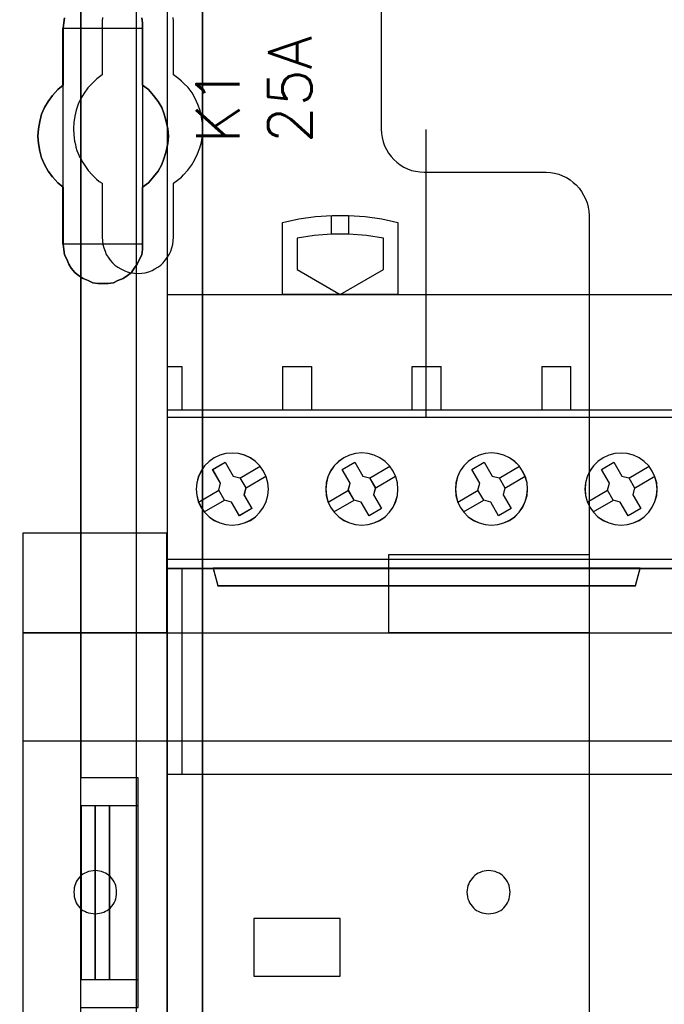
# Model space of a CAD drawing. Extents: x -543332 to -323966, y -9028 to 137422.
# Tile 63 of 250: x -445232 to -444784, y 23766 to 24449. Entities that reach past the tile are written whole.
import ezdxf

# ---------------------------------------------------------------- set-up
doc = ezdxf.new("R2010")
doc.units = 0
doc.header["$MEASUREMENT"] = 0
doc.layers.get('0').update_dxf_attribs({"color": 8})
for name, color, linetype in [('30', 7, 'Continuous'), ('45', 8, 'Continuous'), ('5', 7, 'Continuous'), ('50', 7, 'Continuous')]:
    doc.layers.add(name, color=color, linetype=linetype)
doc.styles.get("Standard").update_dxf_attribs({"font": 'txt', "bigfont": 'BIGFONT.SHX'})

# ---------------------------------------------------------------- blocks, each defined once
blk = doc.blocks.new('*U1106')
at = {"layer": '5', "color": 7}
for points in [[(512.441967, -420.09206), (512.441967, -743.189759)], [(512.442723, -743.189733), (512.442723, -420.09035), (512.391166, -418.960093), (512.288053, -418.035337), (512.184939, -417.624335), (512.081826, -417.367458), (511.978713, -417.161957), (511.875599, -417.110582), (510.328897, -416.853705), (510.328897, -416.853705), (500.687789, -416.853705), (499.192644, -417.110582), (499.089531, -417.161957), (498.986417, -417.367458), (498.883304, -417.624335), (498.780191, -418.035337), (498.62552, -418.960093), (498.62552, -420.09035), (498.62552, -498.745964), (498.62552, -523.251991), (498.62552, -648.761896)], [(508.216007, -449.786298), (508.267581, -450.14598), (508.267581, -450.505662), (508.267581, -454.462163), (508.680179, -454.770462), (509.041202, -455.181527), (509.35065, -455.592592), (509.608524, -456.003657), (509.763248, -456.466105), (509.917972, -456.979937), (510.021122, -457.493768), (510.072696, -458.007599), (510.021122, -458.521431), (509.917972, -459.035262), (509.763248, -459.49771), (509.608524, -459.960158), (509.35065, -460.422606), (509.041202, -460.833672), (508.680179, -461.244737), (508.267581, -461.553035), (508.267581, -465.509537), (508.267581, -465.869219), (508.216007, -466.2289), (508.061283, -466.537199), (507.906558, -466.896881), (507.70026, -467.153797), (507.493961, -467.462096), (507.236087, -467.667628), (506.926639, -467.873161), (506.565616, -468.02731), (506.256168, -468.18146), (505.895145, -468.232843), (505.534122, -468.232843), (505.173099, -468.232843), (504.812076, -468.18146), (504.502628, -468.02731), (504.141605, -467.873161), (503.832156, -467.667628), (503.574283, -467.462096), (503.316409, -467.153797), (503.161685, -466.896881), (503.006961, -466.537199), (502.852237, -466.2289), (502.800662, -465.869219), (502.749087, -465.509537), (502.749087, -461.553035), (502.388064, -461.244737), (502.027041, -460.833672), (501.717593, -460.422606), (501.459719, -459.960158), (501.253421, -459.49771), (501.150271, -459.035262), (501.047122, -458.521431), (500.995547, -458.007599), (501.047122, -457.493768), (501.150271, -456.979937), (501.253421, -456.466105), (501.459719, -456.003657), (501.717593, -455.592592), (502.027041, -455.181527), (502.388064, -454.770462), (502.749087, -454.462163), (502.749087, -450.505662), (502.800662, -450.14598), (502.852237, -449.786298)], [(502.852237, -449.786298), (502.800662, -450.14598), (502.749087, -450.505662), (502.749087, -454.462163), (502.388064, -454.770462), (502.027041, -455.181527), (501.717593, -455.592592), (501.459719, -456.003657), (501.253421, -456.466105), (501.150271, -456.979937), (501.047122, -457.493768), (500.995547, -458.007599), (501.047122, -458.521431), (501.150271, -459.035262), (501.253421, -459.49771), (501.459719, -459.960158), (501.717593, -460.422606), (502.027041, -460.833672), (502.388064, -461.244737), (502.749087, -461.553035), (502.749087, -465.509537), (502.800662, -465.869219), (502.852237, -466.2289), (503.006961, -466.537199), (503.161685, -466.896881), (503.316409, -467.153797), (503.574283, -467.462096), (503.832156, -467.667628), (504.141605, -467.873161), (504.502628, -468.02731), (504.812076, -468.18146), (505.173099, -468.232843), (505.534122, -468.232843), (505.895145, -468.232843), (506.256168, -468.18146), (506.565616, -468.02731), (506.926639, -467.873161), (507.236087, -467.667628), (507.493961, -467.462096), (507.70026, -467.153797), (507.906558, -466.896881), (508.061283, -466.537199), (508.216007, -466.2289), (508.267581, -465.869219), (508.267581, -465.509537), (508.267581, -461.553035), (508.680179, -461.244737), (509.041202, -460.833672), (509.35065, -460.422606), (509.608524, -459.960158), (509.763248, -459.49771), (509.917972, -459.035262), (510.021122, -458.521431), (510.072696, -458.007599), (510.021122, -457.493768), (509.917972, -456.979937), (509.763248, -456.466105), (509.608524, -456.003657), (509.35065, -455.592592), (509.041202, -455.181527), (508.680179, -454.770462), (508.267581, -454.462163), (508.267581, -450.505662), (508.267581, -450.14598), (508.216007, -449.786298)], [(502.852237, -449.786298), (502.800662, -450.14598), (502.749087, -450.505662), (502.749087, -454.462163), (502.388064, -454.770462), (502.027041, -455.181527), (501.717593, -455.592592), (501.459719, -456.003657), (501.253421, -456.466105), (501.150271, -456.979937), (501.047122, -457.493768), (500.995547, -458.007599), (501.047122, -458.521431), (501.150271, -459.035262), (501.253421, -459.49771), (501.459719, -459.960158), (501.717593, -460.422606), (502.027041, -460.833672), (502.388064, -461.244737), (502.749087, -461.553035), (502.749087, -465.509537), (502.800662, -465.869219), (502.852237, -466.2289), (503.006961, -466.537199), (503.161685, -466.896881), (503.316409, -467.153797), (503.574283, -467.462096), (503.832156, -467.667628), (504.141605, -467.873161), (504.502628, -468.02731), (504.812076, -468.18146), (505.173099, -468.232843), (505.534122, -468.232843), (505.895145, -468.232843), (506.256168, -468.18146), (506.565616, -468.02731), (506.926639, -467.873161), (507.236087, -467.667628), (507.493961, -467.462096), (507.70026, -467.153797), (507.906558, -466.896881), (508.061283, -466.537199), (508.216007, -466.2289), (508.267581, -465.869219), (508.267581, -465.509537), (508.267581, -461.553035), (508.680179, -461.244737), (509.041202, -460.833672), (509.35065, -460.422606), (509.608524, -459.960158), (509.763248, -459.49771), (509.917972, -459.035262), (510.021122, -458.521431), (510.072696, -458.007599), (510.021122, -457.493768), (509.917972, -456.979937), (509.763248, -456.466105), (509.608524, -456.003657), (509.35065, -455.592592), (509.041202, -455.181527), (508.680179, -454.770462), (508.267581, -454.462163), (508.267581, -450.505662), (508.267581, -450.14598), (508.216007, -449.786298)], [(502.85105, -449.788672), (502.799466, -450.14877), (502.747882, -450.508867), (508.26734, -450.508867), (508.26734, -450.508867), (508.26734, -450.14877), (508.215757, -449.788672)]]:
    blk.add_lwpolyline(points, dxfattribs=at)
for points in [[(512.440072, -743.18882), (512.440072, -420.092375), (512.440072, -743.18882)], [(502.747882, -450.506219), (502.747882, -454.462535), (502.747882, -450.506219)], [(508.264689, -454.462535), (508.264689, -450.506219), (508.264689, -454.462535)], [(502.750533, -454.459887), (502.389213, -454.768337), (502.027892, -455.179604), (501.718188, -455.590871), (501.460102, -456.002138), (501.253633, -456.464813), (501.150399, -456.978897), (501.047164, -457.492981), (500.995547, -458.007065), (501.047164, -458.521149), (501.150399, -459.035233), (501.253633, -459.497908), (501.460102, -459.960583), (501.718188, -460.423259), (502.027892, -460.834526), (502.389213, -461.245793), (502.750533, -461.554243), (502.750533, -454.459887)], [(508.264689, -461.554243), (508.677948, -461.245793), (509.03955, -460.834526), (509.349494, -460.423259), (509.60778, -459.960583), (509.762752, -459.497908), (509.917724, -459.035233), (510.021039, -458.521149), (510.072696, -458.007065), (510.021039, -457.492981), (509.917724, -456.978897), (509.762752, -456.464813), (509.60778, -456.002138), (509.349494, -455.590871), (509.03955, -455.179604), (508.677948, -454.768337), (508.264689, -454.459887), (508.264689, -461.554243)], [(502.747882, -461.551595), (502.747882, -465.507911), (502.747882, -461.551595)], [(508.264689, -465.507911), (508.264689, -461.551595), (508.264689, -465.507911)], [(502.747882, -465.507911), (502.799466, -465.867807), (502.85105, -466.227704), (503.005801, -466.536187), (503.160552, -466.896084), (503.315303, -467.153153), (503.573222, -467.461635), (503.83114, -467.667291), (504.140643, -467.872946), (504.501729, -468.027187), (504.811231, -468.181429), (505.172317, -468.232843), (505.533403, -468.232843), (505.894489, -468.232843), (506.255575, -468.181429), (506.565078, -468.027187), (506.926164, -467.872946), (507.235666, -467.667291), (507.493585, -467.461635), (507.69992, -467.153153), (507.906254, -466.896084), (508.061006, -466.536187), (508.215757, -466.227704), (508.26734, -465.867807), (508.26734, -465.507911), (502.747882, -465.507911)]]:
    blk.add_lwpolyline(points, close=True, dxfattribs=at)
at = {"layer": '50', "color": 7}
for points in [[(503.983265, -85.921426), (839.76091, -85.921426), (839.76091, -735.000783), (503.983265, -735.000783), (503.983265, -85.921426)], [(507.824617, -728.385739), (835.919558, -728.385739), (835.919558, -441.457538), (507.824617, -441.457538), (507.824617, -728.385739)]]:
    blk.add_lwpolyline(points, dxfattribs=at)
blk = doc.blocks.new('*U1125')
at = {"layer": '50', "color": 7}
for points in [[(503.999172, -518.475839), (507.968207, -518.475839), (507.968207, -502.523649), (503.999172, -502.523649), (503.999172, -443.506853)], [(509.985212, -443.001103), (509.985212, -577.995737)], [(509.985212, -443.001536), (509.985212, -477.51456), (834.016113, -477.51456)], [(509.985212, -443.001536), (509.985212, -477.51456), (834.016113, -477.51456)], [(527.95924, -477.55693), (527.95924, -457.544965)], [(509.985212, -487.347089), (834.016113, -487.347089), (834.016113, -533.64975), (509.985212, -533.64975), (509.985212, -487.347089)], [(504.988008, -504.475234), (503.999172, -504.475234), (503.999172, -516.521606), (504.988008, -516.521606), (504.988008, -504.475234)], [(505.976845, -504.475234), (504.985357, -504.475234), (504.985357, -516.521606), (505.976845, -516.521606), (505.976845, -504.475234)], [(507.970424, -504.475234), (505.974194, -504.475234), (505.974194, -516.521606), (507.970424, -516.521606), (507.970424, -504.475234)]]:
    blk.add_lwpolyline(points, dxfattribs=at)
blk = doc.blocks.new('*U1126')
at = {"layer": '30', "color": 7}
for points in [[(524.841258, -435.499232), (524.841258, -457.516491), (524.863635, -457.809154), (524.908387, -458.101817), (524.975515, -458.39448), (525.06502, -458.664631), (525.199277, -458.934781), (525.35591, -459.182419), (525.534919, -459.407544), (525.713928, -459.63267), (525.937689, -459.81277), (526.16145, -459.99287), (526.407588, -460.150458), (526.676101, -460.263021), (526.944615, -460.375583), (527.213129, -460.443121), (527.526394, -460.488146), (527.817284, -460.510659), (536.297839, -460.510659), (536.588729, -460.533171), (536.879618, -460.578196), (537.170508, -460.645734), (537.439022, -460.758297), (537.707535, -460.870859), (537.953673, -461.028447), (538.177434, -461.208547), (538.378819, -461.388648), (538.580204, -461.613773), (538.759213, -461.838898), (538.89347, -462.086536), (539.027727, -462.356687), (539.139608, -462.626837), (539.206736, -462.9195), (539.251488, -463.212163), (539.273865, -463.504826), (539.273865, -557.494662)], [(524.841258, -435.499232), (524.841258, -457.516491), (524.863635, -457.809154), (524.908387, -458.101817), (524.975515, -458.39448), (525.06502, -458.664631), (525.199277, -458.934781), (525.35591, -459.182419), (525.534919, -459.407544), (525.713928, -459.63267), (525.937689, -459.81277), (526.16145, -459.99287), (526.407588, -460.150458), (526.676101, -460.263021), (526.944615, -460.375583), (527.213129, -460.443121), (527.526394, -460.488146), (527.817284, -460.510659), (536.297839, -460.510659), (536.588729, -460.533171), (536.879618, -460.578196), (537.170508, -460.645734), (537.439022, -460.758297), (537.707535, -460.870859), (537.953673, -461.028447), (538.177434, -461.208547), (538.378819, -461.388648), (538.580204, -461.613773), (538.759213, -461.838898), (538.89347, -462.086536), (539.027727, -462.356687), (539.139608, -462.626837), (539.206736, -462.9195), (539.251488, -463.212163), (539.273865, -463.504826), (539.273865, -557.494662)], [(510.408935, -465.014691), (510.408935, -461.254668), (510.610341, -461.119577), (510.789369, -460.984486), (510.968396, -460.849396), (511.125046, -460.69179), (511.415965, -460.354063), (511.684507, -459.993822), (511.908291, -459.63358), (512.087319, -459.228308), (512.243968, -458.823036), (512.35586, -458.417764), (512.422996, -457.989977), (512.445374, -457.539675), (512.422996, -457.111888), (512.35586, -456.661586), (512.266347, -456.233799), (512.109697, -455.806012), (511.93067, -455.40074), (511.706885, -454.995468), (511.438344, -454.635226), (511.125046, -454.320014), (510.968396, -454.184924), (510.789369, -454.027318), (510.610341, -453.892227), (510.408935, -453.757137), (510.408935, -450.019629), (510.386557, -449.771963)], [(505.485676, -449.771963), (505.463297, -450.019629), (505.463297, -453.757137), (505.28427, -453.892227), (505.105242, -454.027318), (504.926215, -454.184924), (504.769565, -454.342529), (504.478646, -454.657741), (504.210104, -455.017983), (503.98632, -455.40074), (503.807292, -455.783496), (503.673021, -456.188768), (503.561129, -456.616555), (503.493994, -457.044342), (503.471615, -457.47213), (503.493994, -457.922432), (503.538751, -458.350219), (503.605886, -458.57537), (503.650643, -458.778006), (503.717778, -459.003157), (503.807292, -459.205793), (503.896806, -459.430944), (504.008698, -459.63358), (504.12059, -459.836216), (504.254861, -460.038852), (504.501024, -460.376578), (504.769565, -460.69179), (504.926215, -460.849396), (505.082864, -460.984486), (505.261891, -461.142092), (505.463297, -461.254668), (505.463297, -465.014691), (505.485676, -465.262357), (505.508054, -465.510023), (505.57519, -465.757689), (505.664703, -465.98284), (505.754217, -466.207991), (505.888488, -466.410627), (506.022759, -466.613263), (506.179408, -466.793384), (506.358435, -466.95099), (506.559842, -467.086081), (506.761248, -467.221171), (506.985032, -467.333747), (507.208817, -467.423807), (507.45498, -467.491353), (507.701143, -467.513868), (507.969684, -467.536383), (508.215847, -467.513868), (508.46201, -467.491353), (508.708173, -467.423807), (508.931957, -467.333747), (509.133363, -467.221171), (509.334769, -467.086081), (509.536176, -466.95099), (509.692825, -466.793384), (509.849474, -466.613263), (510.006123, -466.410627), (510.118015, -466.207991), (510.229907, -465.98284), (510.297043, -465.757689), (510.364178, -465.510023), (510.386557, -465.262357), (510.408935, -465.014691)], [(499.9802, -485.519876), (509.940145, -485.519876), (509.940145, -492.479177), (499.9802, -492.479177), (499.9802, -485.519876)], [(525.377131, -487.029313), (539.273865, -487.029313), (539.273865, -492.479177), (525.377131, -492.479177), (525.377131, -487.029313)], [(499.9802, -492.476529), (844.087401, -492.476529), (844.087401, -528.454107), (499.9802, -528.454107), (499.9802, -492.476529)], [(499.9802, -499.973403), (844.087401, -499.973403), (844.087401, -520.957234), (499.9802, -520.957234), (499.9802, -499.973403)], [(504.993908, -511.974756), (505.150738, -511.952227), (505.285163, -511.929698), (505.419589, -511.907169), (505.576419, -511.862111), (505.68844, -511.794524), (505.822865, -511.726938), (505.934887, -511.636822), (506.046908, -511.546706), (506.136525, -511.434062), (506.226142, -511.321417), (506.293355, -511.208772), (506.360567, -511.073599), (506.405376, -510.938425), (506.450184, -510.780723), (506.472589, -510.623021), (506.472589, -510.465318), (506.472589, -510.307616), (506.450184, -510.172442), (506.405376, -510.01474), (506.360567, -509.879566), (506.293355, -509.744393), (506.226142, -509.631748), (506.136525, -509.519103), (506.046908, -509.406459), (505.934887, -509.316343), (505.822865, -509.226228), (505.68844, -509.158641), (505.576419, -509.091054), (505.419589, -509.023467), (505.285163, -509.000938), (505.150738, -508.978409), (504.993908, -508.955881), (504.837079, -508.978409), (504.680249, -509.000938), (504.523419, -509.023467), (504.388994, -509.091054), (504.254568, -509.158641), (504.120143, -509.226228), (504.008121, -509.316343), (503.918504, -509.406459), (503.828887, -509.519103), (503.73927, -509.631748), (503.672058, -509.744393), (503.604845, -509.879566), (503.560036, -510.01474), (503.515228, -510.172442), (503.515228, -510.307616), (503.492824, -510.465318), (503.515228, -510.623021), (503.515228, -510.780723), (503.560036, -510.938425), (503.604845, -511.073599), (503.672058, -511.208772), (503.73927, -511.321417), (503.828887, -511.434062), (503.918504, -511.546706), (504.008121, -511.636822), (504.120143, -511.726938), (504.254568, -511.794524), (504.388994, -511.862111), (504.523419, -511.907169), (504.680249, -511.929698), (504.837079, -511.952227), (504.993908, -511.974756)], [(532.291034, -511.974756), (532.447801, -511.952227), (532.604569, -511.929698), (532.761336, -511.907169), (532.895708, -511.862111), (533.03008, -511.794524), (533.142056, -511.726938), (533.254033, -511.636822), (533.36601, -511.546706), (533.455591, -511.434062), (533.545172, -511.321417), (533.612358, -511.208772), (533.679544, -511.073599), (533.724335, -510.938425), (533.74673, -510.780723), (533.769126, -510.623021), (533.791521, -510.465318), (533.769126, -510.307616), (533.74673, -510.172442), (533.724335, -510.01474), (533.679544, -509.879566), (533.612358, -509.744393), (533.545172, -509.631748), (533.455591, -509.519103), (533.36601, -509.406459), (533.254033, -509.316343), (533.142056, -509.226228), (533.03008, -509.158641), (532.895708, -509.091054), (532.761336, -509.023467), (532.604569, -509.000938), (532.447801, -508.978409), (532.291034, -508.955881), (532.134267, -508.978409), (531.999895, -509.000938), (531.843128, -509.023467), (531.708756, -509.091054), (531.574384, -509.158641), (531.462407, -509.226228), (531.35043, -509.316343), (531.238454, -509.406459), (531.148873, -509.519103), (531.059291, -509.631748), (530.96971, -509.744393), (530.924919, -509.879566), (530.857733, -510.01474), (530.835338, -510.172442), (530.812943, -510.307616), (530.790547, -510.465318), (530.812943, -510.623021), (530.835338, -510.780723), (530.857733, -510.938425), (530.924919, -511.073599), (530.96971, -511.208772), (531.059291, -511.321417), (531.148873, -511.434062), (531.238454, -511.546706), (531.35043, -511.636822), (531.462407, -511.726938), (531.574384, -511.794524), (531.708756, -511.862111), (531.843128, -511.907169), (531.999895, -511.929698), (532.134267, -511.952227), (532.291034, -511.974756)]]:
    blk.add_lwpolyline(points, dxfattribs=at)
blk.add_lwpolyline([(499.9802, -492.476529), (844.087401, -492.476529), (844.087401, -528.454107), (499.9802, -528.454107), (499.9802, -492.476529)], close=True, dxfattribs=at)
blk = doc.blocks.new('*U1127')
at = {"layer": '45', "color": 7}
for points in [[(517.996645, -468.998154), (517.996645, -463.990004), (517.996645, -463.990004), (519.126539, -463.74399), (520.273996, -463.574123), (521.427307, -463.497975), (522.574764, -463.497975), (523.728075, -463.574123), (524.875532, -463.74399), (526.005426, -463.990004), (526.005426, -463.990004), (526.005426, -468.998154), (517.996645, -468.998154)], [(525.005986, -465.088103), (523.811035, -464.894653), (522.604369, -464.800858), (521.391845, -464.800858), (520.191036, -464.894653), (518.996086, -465.088103), (518.996086, -465.088103), (518.996086, -467.262959), (518.996086, -467.262959), (521.995178, -468.998154), (521.995178, -468.998154), (525.005986, -467.262959), (525.005986, -467.262959), (525.005986, -465.088103), (525.005986, -465.088103)], [(527.997408, -468.984913), (546.002195, -468.984913), (546.002195, -468.984913), (546.002195, -552.014574), (546.002195, -552.014574), (527.997408, -552.014574), (527.997408, -552.014574), (509.998467, -552.014574), (509.998467, -552.014574), (509.998467, -468.984913), (509.998467, -468.984913), (527.997408, -468.984913), (527.997408, -468.984913)], [(527.997408, -468.99021), (545.996893, -468.99021), (545.996893, -552.009278), (527.997408, -552.009278), (510.003769, -552.009278), (510.003769, -468.99021), (527.997408, -468.99021)], [(516.670427, -481.244078), (516.424196, -480.880912), (516.113477, -480.57632), (515.755856, -480.324446), (515.36306, -480.142863), (514.929225, -480.025712), (514.501253, -479.990567), (514.061556, -480.025712), (513.645309, -480.137005), (513.24665, -480.324446), (512.889029, -480.570463), (512.57831, -480.880912), (512.332079, -481.238221), (512.144475, -481.636533), (512.033085, -482.064132), (511.992047, -482.491732), (512.033085, -482.931046), (512.144475, -483.346931), (512.326217, -483.745243), (512.57831, -484.102552), (512.889029, -484.418859), (513.24665, -484.664875), (513.645309, -484.846458), (514.061556, -484.957751), (514.501253, -484.992896), (514.935088, -484.957751), (515.357197, -484.846458), (515.755856, -484.664875), (516.113477, -484.413001), (516.418333, -484.102552), (516.670427, -483.745243), (516.852168, -483.352788), (516.969421, -482.931046), (517.010459, -482.497589), (516.975283, -482.064132), (516.858031, -481.636533), (516.670427, -481.244078)], [(516.665843, -481.24672), (516.420133, -480.884322), (516.11007, -480.580376), (515.753205, -480.329036), (515.361239, -480.147837), (514.928321, -480.030934), (514.501253, -479.995863), (514.062485, -480.030934), (513.647118, -480.141992), (513.249301, -480.329036), (512.892436, -480.574531), (512.582373, -480.884322), (512.336663, -481.240875), (512.149455, -481.638344), (512.038301, -482.065038), (511.997349, -482.491732), (512.038301, -482.930116), (512.149455, -483.34512), (512.330813, -483.742589), (512.582373, -484.099141), (512.892436, -484.414778), (513.249301, -484.660273), (513.647118, -484.841472), (514.062485, -484.952529), (514.501253, -484.9876), (514.934171, -484.952529), (515.355389, -484.841472), (515.753205, -484.660273), (516.11007, -484.408933), (516.414283, -484.099141), (516.665843, -483.742589), (516.847201, -483.350965), (516.964205, -482.930116), (517.005157, -482.497577), (516.970056, -482.065038), (516.853051, -481.638344), (516.665843, -481.24672)], [(525.665536, -481.242516), (525.419408, -480.879198), (525.114678, -480.57448), (524.751347, -480.322501), (524.358714, -480.140842), (523.93092, -480.023643), (523.497267, -479.982623), (523.063613, -480.023643), (522.641679, -480.134982), (522.249047, -480.322501), (521.885715, -480.56862), (521.580986, -480.879198), (521.328998, -481.236656), (521.141472, -481.635134), (521.030128, -482.062912), (520.994967, -482.49069), (521.030128, -482.930187), (521.141472, -483.346245), (521.323138, -483.744723), (521.580986, -484.102181), (521.891576, -484.418619), (522.249047, -484.664738), (522.641679, -484.846397), (523.063613, -484.957737), (523.503127, -484.992896), (523.936781, -484.957737), (524.358714, -484.846397), (524.751347, -484.664738), (525.108818, -484.412759), (525.419408, -484.102181), (525.665536, -483.744723), (525.847201, -483.352105), (525.970265, -482.930187), (526.005426, -482.49655), (525.970265, -482.062912), (525.853062, -481.635134), (525.665536, -481.242516)], [(525.660953, -481.245149), (525.415346, -480.882599), (525.111261, -480.578525), (524.748699, -480.327079), (524.356897, -480.145804), (523.930009, -480.028852), (523.497273, -479.987919), (523.064537, -480.028852), (522.643496, -480.139956), (522.251695, -480.327079), (521.889132, -480.572677), (521.585048, -480.882599), (521.333593, -481.239301), (521.146464, -481.636937), (521.035356, -482.06381), (521.000269, -482.490683), (521.035356, -482.929252), (521.146464, -483.34443), (521.327745, -483.742066), (521.585048, -484.098768), (521.89498, -484.414537), (522.251695, -484.660136), (522.643496, -484.841411), (523.064537, -484.952515), (523.503121, -484.9876), (523.935857, -484.952515), (524.356897, -484.841411), (524.748699, -484.660136), (525.105413, -484.40869), (525.415346, -484.098768), (525.660953, -483.742066), (525.842234, -483.350278), (525.965038, -482.929252), (526.000124, -482.496531), (525.965038, -482.06381), (525.848082, -481.636937), (525.660953, -481.245149)], [(534.659983, -481.242516), (534.413883, -480.879198), (534.109187, -480.56862), (533.751755, -480.322501), (533.359166, -480.140842), (532.925561, -480.023643), (532.491955, -479.982623), (532.05835, -480.023643), (531.636463, -480.134982), (531.243875, -480.322501), (530.886443, -480.56862), (530.575888, -480.879198), (530.329787, -481.236656), (530.136423, -481.635134), (530.030951, -482.057052), (529.989934, -482.49069), (530.030951, -482.930187), (530.142282, -483.346245), (530.323928, -483.744723), (530.575888, -484.102181), (530.886443, -484.418619), (531.243875, -484.664738), (531.642323, -484.846397), (532.05835, -484.957737), (532.497815, -484.992896), (532.93142, -484.957737), (533.353307, -484.846397), (533.751755, -484.664738), (534.109187, -484.412759), (534.413883, -484.102181), (534.665843, -483.744723), (534.847488, -483.352105), (534.964679, -482.930187), (535.005696, -482.49655), (534.970538, -482.057052), (534.853348, -481.635134), (534.659983, -481.242516)], [(534.655412, -481.245149), (534.409832, -480.882599), (534.10578, -480.572677), (533.749104, -480.327079), (533.357345, -480.145804), (532.924657, -480.028852), (532.491968, -479.987919), (532.059279, -480.028852), (531.638284, -480.139956), (531.246526, -480.327079), (530.88985, -480.572677), (530.579951, -480.882599), (530.334371, -481.239301), (530.141415, -481.636937), (530.036166, -482.057962), (529.995236, -482.490683), (530.036166, -482.929252), (530.147262, -483.34443), (530.328524, -483.742066), (530.579951, -484.098768), (530.88985, -484.414537), (531.246526, -484.660136), (531.644132, -484.841411), (532.059279, -484.952515), (532.497815, -484.9876), (532.930504, -484.952515), (533.351498, -484.841411), (533.749104, -484.660136), (534.10578, -484.40869), (534.409832, -484.098768), (534.661259, -483.742066), (534.842521, -483.350278), (534.959463, -482.929252), (535.000394, -482.496531), (534.965311, -482.057962), (534.848368, -481.636937), (534.655412, -481.245149)], [(543.663243, -481.244078), (543.416985, -480.880912), (543.106231, -480.57632), (542.74857, -480.324446), (542.35573, -480.142863), (541.92771, -480.025712), (541.493827, -479.990567), (541.059944, -480.025712), (540.637787, -480.137005), (540.244947, -480.324446), (539.881423, -480.570463), (539.576532, -480.880912), (539.324411, -481.238221), (539.136786, -481.636533), (539.025383, -482.064132), (538.990204, -482.491732), (539.025383, -482.931046), (539.136786, -483.346931), (539.318548, -483.745243), (539.570669, -484.102552), (539.887286, -484.418859), (540.244947, -484.664875), (540.637787, -484.846458), (541.059944, -484.957751), (541.49969, -484.992896), (541.933574, -484.957751), (542.349867, -484.846458), (542.74857, -484.664875), (543.106231, -484.413001), (543.416985, -484.102552), (543.663243, -483.745243), (543.845005, -483.352788), (543.968134, -482.931046), (544.003314, -482.497589), (543.968134, -482.064132), (543.850868, -481.636533), (543.663243, -481.244078)], [(543.65866, -481.24672), (543.412923, -480.884322), (543.102826, -480.580376), (542.745922, -480.329036), (542.353913, -480.147837), (541.926799, -480.030934), (541.493833, -479.995863), (541.060868, -480.030934), (540.639604, -480.141992), (540.247595, -480.329036), (539.88484, -480.574531), (539.580594, -480.884322), (539.329006, -481.240875), (539.141778, -481.638344), (539.030611, -482.065038), (538.995506, -482.491732), (539.030611, -482.930116), (539.141778, -483.34512), (539.323155, -483.742589), (539.574743, -484.099141), (539.890691, -484.414778), (540.247595, -484.660273), (540.639604, -484.841472), (541.060868, -484.952529), (541.499684, -484.9876), (541.93265, -484.952529), (542.348062, -484.841472), (542.745922, -484.660273), (543.102826, -484.408933), (543.412923, -484.099141), (543.65866, -483.742589), (543.840038, -483.350965), (543.962906, -482.930116), (543.998012, -482.497577), (543.962906, -482.065038), (543.845889, -481.638344), (543.65866, -481.24672)], [(513.137295, -481.129884), (514.001527, -480.631416), (514.001527, -480.631416), (514.560044, -481.587301), (514.560044, -481.587301), (515.036254, -481.722181), (515.036254, -481.722181), (515.441914, -482.414172), (515.441914, -482.414172), (515.318452, -482.895046), (515.318452, -482.895046), (515.865211, -483.850932), (515.865211, -483.850932), (514.9951, -484.349399), (514.9951, -484.349399), (514.448341, -483.399378), (514.448341, -483.399378), (513.960373, -483.270363), (513.960373, -483.270363), (513.560592, -482.578373), (513.560592, -482.578373), (513.689933, -482.091634), (513.689933, -482.091634), (513.137295, -481.129884), (513.137295, -481.129884)], [(513.142597, -481.13376), (514.00263, -480.636712), (514.558433, -481.589874), (515.032329, -481.72437), (515.436018, -482.414389), (515.313156, -482.893893), (515.857258, -483.847055), (514.991375, -484.344103), (514.447272, -483.396789), (513.961676, -483.268141), (513.563837, -482.578122), (513.69255, -482.09277), (513.142597, -481.13376)], [(522.134913, -481.129884), (523.003997, -480.631416), (523.003997, -480.631416), (523.555983, -481.587301), (523.555983, -481.587301), (524.037502, -481.722181), (524.037502, -481.722181), (524.436811, -482.414172), (524.436811, -482.414172), (524.313495, -482.895046), (524.313495, -482.895046), (524.865481, -483.850932), (524.865481, -483.850932), (523.996397, -484.349399), (523.996397, -484.349399), (523.444411, -483.399378), (523.444411, -483.399378), (522.957019, -483.270363), (522.957019, -483.270363), (522.55771, -482.578373), (522.55771, -482.578373), (522.686899, -482.091634), (522.686899, -482.091634), (522.134913, -481.129884), (522.134913, -481.129884)], [(522.140215, -481.13376), (523.005924, -480.636712), (523.555766, -481.589874), (524.035415, -481.72437), (524.433174, -482.414389), (524.310336, -482.893893), (524.860179, -483.847055), (523.99447, -484.344103), (523.444628, -483.396789), (522.959129, -483.268141), (522.561371, -482.578122), (522.690057, -482.09277), (522.140215, -481.13376)], [(531.12988, -481.129884), (531.998964, -480.631416), (531.998964, -480.631416), (532.556822, -481.587301), (532.556822, -481.587301), (533.032469, -481.722181), (533.032469, -481.722181), (533.431778, -482.414172), (533.431778, -482.414172), (533.308462, -482.895046), (533.308462, -482.895046), (533.860448, -483.850932), (533.860448, -483.850932), (532.991364, -484.349399), (532.991364, -484.349399), (532.44525, -483.399378), (532.44525, -483.399378), (531.957859, -483.270363), (531.957859, -483.270363), (531.55855, -482.572508), (531.55855, -482.572508), (531.687738, -482.091634), (531.687738, -482.091634), (531.12988, -481.129884), (531.12988, -481.129884)], [(531.135182, -481.13376), (532.000891, -480.636712), (532.556582, -481.589874), (533.030383, -481.72437), (533.428141, -482.414389), (533.305304, -482.893893), (533.855146, -483.847055), (532.989437, -484.344103), (532.445444, -483.396789), (531.959945, -483.268141), (531.562187, -482.572274), (531.690874, -482.09277), (531.135182, -481.13376)], [(540.130149, -481.129884), (541.000077, -480.631416), (541.000077, -480.631416), (541.552599, -481.587301), (541.552599, -481.587301), (542.034586, -481.722181), (542.034586, -481.722181), (542.434282, -482.414172), (542.434282, -482.414172), (542.310846, -482.895046), (542.310846, -482.895046), (542.863368, -483.850932), (542.863368, -483.850932), (541.99344, -484.349399), (541.99344, -484.349399), (541.440919, -483.399378), (541.440919, -483.399378), (540.953054, -483.270363), (540.953054, -483.270363), (540.553357, -482.578373), (540.553357, -482.578373), (540.682671, -482.091634), (540.682671, -482.091634), (540.130149, -481.129884), (540.130149, -481.129884)], [(540.135451, -481.13376), (541.002004, -480.636712), (541.552382, -481.589874), (542.032499, -481.72437), (542.430645, -482.414389), (542.307688, -482.893893), (542.858066, -483.847055), (541.991513, -484.344103), (541.441135, -483.396789), (540.955163, -483.268141), (540.557018, -482.578122), (540.685829, -482.09277), (540.135451, -481.13376)], [(509.998467, -487.990587), (527.997408, -487.990587), (527.997408, -487.990587), (546.002195, -487.990587), (546.002195, -502.301114), (527.997408, -502.301114), (527.997408, -502.301114), (509.998467, -502.301114), (509.998467, -487.990587)], [(510.003769, -487.995883), (527.997408, -487.995883), (545.996893, -487.995883), (545.996893, -502.295818), (527.997408, -502.295818), (510.003769, -502.295818), (510.003769, -487.995883)], [(513.179711, -487.990587), (513.501327, -489.200785), (513.501327, -489.200785), (542.499336, -489.200785), (542.499336, -489.200785), (542.820951, -487.990587), (513.179711, -487.990587)], [(513.185013, -487.995883), (513.506514, -489.195489), (542.494149, -489.195489), (542.815649, -487.995883), (513.185013, -487.995883)], [(515.98981, -516.299162), (522.002361, -516.299162), (522.002361, -512.28194), (515.98981, -512.28194), (515.98981, -516.299162)], [(515.995112, -516.293866), (521.997059, -516.293866), (521.997059, -512.287236), (515.995112, -512.287236), (515.995112, -516.293866)]]:
    blk.add_lwpolyline(points, close=True, dxfattribs=at)
for points in [[(521.392623, -464.814099), (521.392623, -463.497975)], [(522.596193, -464.814099), (522.596193, -463.497975)], [(509.998467, -473.987243), (511.005861, -473.987243)], [(510.992606, -473.987243), (510.992606, -477.006118)], [(517.996645, -473.987243), (520.008782, -473.987243)], [(517.996645, -473.987243), (517.996645, -477.006118)], [(519.995526, -473.987243), (519.995526, -477.006118)], [(526.996914, -477.006118), (526.996914, -473.987243)], [(526.996914, -473.987243), (528.004308, -473.987243)], [(527.991053, -473.987243), (529.003749, -473.987243)], [(528.990494, -473.987243), (528.990494, -477.006118)], [(535.991881, -473.987243), (538.004018, -473.987243)], [(535.991881, -473.987243), (535.991881, -477.006118)], [(537.990763, -473.987243), (537.990763, -477.006118)], [(509.998467, -476.990229), (528.004308, -476.990229)], [(527.991053, -476.990229), (546.002195, -476.990229)], [(515.027484, -481.733041), (516.443137, -480.912119)], [(524.027753, -481.733041), (525.438105, -480.912119)], [(533.02272, -481.733041), (534.438374, -480.912119)], [(542.02564, -481.733041), (543.435992, -480.912119)], [(515.430441, -482.421556), (516.840793, -481.603282)], [(524.425409, -482.421556), (525.841062, -481.603282)], [(533.420376, -482.421556), (534.836029, -481.603282)], [(542.423296, -482.421556), (543.83895, -481.603282)], [(512.156411, -483.390774), (513.572065, -482.5725)], [(521.151378, -483.390774), (522.567032, -482.5725)], [(530.154299, -483.390774), (531.569952, -482.567204)], [(539.149266, -483.390774), (540.564919, -482.5725)], [(512.554067, -484.081938), (513.96972, -483.261015)], [(521.554336, -484.081938), (522.964687, -483.261015)], [(530.551954, -484.081938), (531.967608, -483.261015)], [(539.552223, -484.081938), (540.962575, -483.261015)]]:
    blk.add_lwpolyline(points, dxfattribs=at)
at = {"layer": '45', "color": 4}
blk.add_lwpolyline([(510.992606, -487.990587), (510.992606, -502.301114)], dxfattribs=at)

msp = doc.modelspace()

# ---------------------------------------------------------------- block references
at = {"xscale": 10, "yscale": 10, "zscale": 10}
for name in ['*U1106', '*U1126', '*U1125']:
    msp.add_blockref(name, (-450229.1, 28948.04), dxfattribs=at)
ref = msp.add_blockref('*U1127', (-450229.1, 28948.04), dxfattribs=dict(xscale=10, yscale=10, zscale=10))
ref.add_attrib('Oznaczenie', 'K1', (-445079.1, 24363.04), dxfattribs={"height": 30, "rotation": 90, "flags": 2})
ref.add_attrib('Pr¹d znamionowy', '25A', (-445029.1, 24363.04), dxfattribs={"height": 30, "rotation": 90, "flags": 2})

doc.saveas('drawing.dxf')
